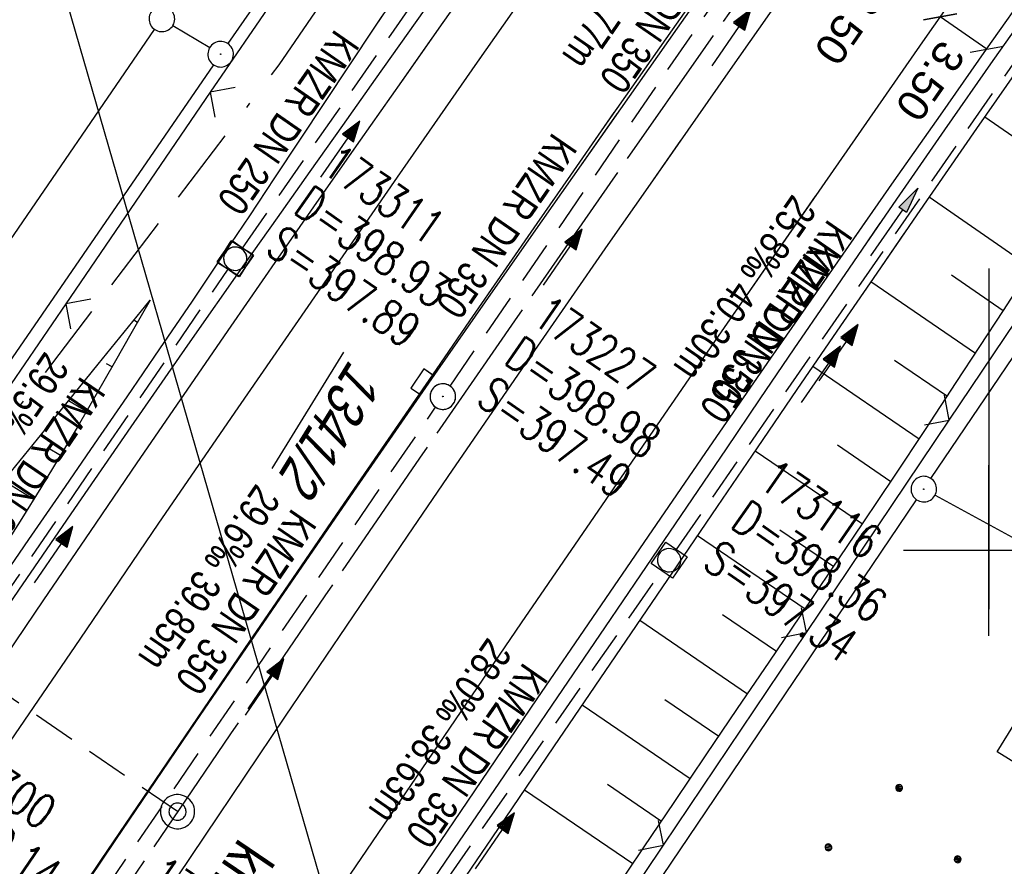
# Model space of a CAD drawing. Extents: x 508608 to 509338, y 452280 to 453218.
# Tile 5 of 31: x 508743 to 508801, y 452381 to 452431. Entities that reach past the tile are written whole.
import ezdxf

# ---------------------------------------------------------------- set-up
doc = ezdxf.new("R2010")
doc.units = 0
doc.header["$LTSCALE"] = 10
doc.header["$MEASUREMENT"] = 0
for name, pattern in [('ACAD_ISO16W100', [73, 15, -6.5, 15, -6.5, 15, -7, 1, -7]), ('ACHSE', [5.5, 4, -0.5, 0.5, -0.5]), ('AUSGEZOGEN', [0]), ('LT00', [0]), ('LT17', [0.15, 0.1, -0.05]), ('STRICHLINIE2', [0.375, 0.25, -0.125])]:
    doc.linetypes.add(name, pattern=pattern)
doc.layers.get('0').update_dxf_attribs({"linetype": 'LT00'})
for name, color, linetype in [('--EK_FBR', 250, 'LT00'), ('--EK_Halt-Pfeil', 4, 'LT00'), ('--EK_Haltung', 7, 'STRICHLINIE2'), ('--EK_Haltung-Text', 140, 'LT00'), ('--EK_Schacht-Text', 5, 'LT00'), ('--EK_ST-93-1', 30, 'LT17'), ('--EL_DFK_AB_L', 21, 'LT00'), ('--EL_DFK_AB_P', 7, 'LT00'), ('--EL_Halt-Pfeil', 4, 'LT00'), ('--EL_Haltung', 182, 'STRICHLINIE2'), ('--EL_Haltung-Text', 182, 'LT00'), ('-AX-093', 35, 'ACHSE'), ('-ST-93-1', 250, 'LT00'), ('-ST-93-5', 250, 'LT00'), ('BAB-KABEL', 220, 'ACAD_ISO16W100'), ('BEMAßUNG', 255, 'Continuous'), ('BW_TEXT_B', 20, 'AUSGEZOGEN'), ('DFK_AB_FLNR', 7, 'Continuous'), ('DFK_AB_L', 21, 'LT00'), ('DFK_AB_P', 7, 'LT00'), ('DFK_GZPKT', 250, 'LT00'), ('DFK_KATASTER', 250, 'LT00'), ('DFK_NUTZUNG', 250, 'LT00'), ('PFEIL', 140, 'AUSGEZOGEN'), ('STROM_FREILTG', 80, 'STROMFREILEITUNG'), ('V119_AFBR_BAB', 250, 'LT00'), ('V119_BOESCH', 250, 'LT00'), ('V119_BOSCHUNG', 250, 'LT00'), ('V119_GRABEN', 250, 'LT00'), ('V119_H_BORD', 8, 'LT00'), ('V119_KA_MULD', 182, 'LT00'), ('V119_KA_PRUF', 182, 'LT00'), ('V119_LD_MARK', 250, 'LT00'), ('V119_RASTER', 250, 'LT00'), ('V119_SINKK', 182, 'LT00'), ('V119_ZAUN', 40, 'LT00'), ('V120_AFBR_BAB', 250, 'LT00'), ('V120_BOESCH', 250, 'LT00'), ('V120_BOSCHUNG', 250, 'LT00'), ('V120_GRABEN', 250, 'LT00'), ('V120_H_BORD', 8, 'LT00'), ('V120_KA_MULD', 182, 'LT00'), ('V120_KA_PRUF', 182, 'LT00'), ('V120_LD_MARK', 2, 'LT00'), ('V120_RASTER', 250, 'LT00'), ('V120_SINKK', 182, 'LT00'), ('V120_ZAUN', 40, 'LT00')]:
    doc.layers.add(name, color=color, linetype=linetype)
doc.styles.add('Arial', font='ARIAL.TTF')
doc.styles.add('Arial Fett', font='txt', dxfattribs={"width": 0.8})
doc.styles.add('Haltungsbeschriftung', font='ARIAL.TTF', dxfattribs={"width": 0.75})
doc.styles.add('schachtbeschriftung', font='romans.shx', dxfattribs={"width": 0.75, "height": 2})
doc.styles.get("Standard").update_dxf_attribs({"font": 'ARIAL.TTF'})
doc.styles.add('Strom', font='txt-alt.shx')
doc.linetypes.add('STROMFREILEITUNG', pattern='A,12.7,-5.5,["xx",Strom,S=2.5,R=0,X=-2.6,Y=-0.85],-4.35', length=22.55)

# ---------------------------------------------------------------- blocks, each defined once
blk = doc.blocks.new('SYMB7010')
at = {"color": 0, "linetype": 'ByBlock'}
for points in [[(-0.031408, 0.499213), (-0.093728, 0.49134), (-0.15457, 0.475719), (-0.212975, 0.452595), (-0.268021, 0.422333), (-0.31884, 0.385411), (-0.36463, 0.342411), (-0.40467, 0.29401), (-0.438329, 0.240973), (-0.465074, 0.184136), (-0.484486, 0.124395), (-0.496256, 0.062692), (-0.5002, 0)], [(0.5002, 0), (0.496256, 0.062692), (0.484485, 0.124395), (0.465074, 0.184136), (0.438329, 0.240973), (0.40467, 0.29401), (0.36463, 0.342411), (0.31884, 0.385411), (0.268021, 0.422333), (0.212975, 0.452595), (0.15457, 0.475719), (0.093728, 0.49134), (0.031408, 0.499213), (-0.031408, 0.499213)], [(-0.5002, 0), (-0.496256, -0.062692), (-0.484486, -0.124395), (-0.465075, -0.184136), (-0.438329, -0.240973), (-0.404671, -0.29401), (-0.36463, -0.342411), (-0.31884, -0.385411), (-0.268021, -0.422333), (-0.212975, -0.452595), (-0.154571, -0.475719), (-0.093728, -0.49134), (-0.031408, -0.499213), (0.031408, -0.499213)], [(0.031408, -0.499213), (0.093728, -0.491341), (0.15457, -0.475719), (0.212975, -0.452595), (0.268021, -0.422333), (0.31884, -0.385411), (0.36463, -0.342411), (0.404671, -0.294011), (0.438329, -0.240974), (0.465075, -0.184136), (0.484486, -0.124395), (0.496256, -0.062692), (0.500201, 0)]]:
    blk.add_lwpolyline(points, dxfattribs=at)
blk = doc.blocks.new('SYMB0003')
at = {"color": 0, "linetype": 'ByBlock'}
for p, q in [((-0.015712, 0), (0.010166, 0.012015)), ((0, -0.021257), (-0.015712, 0)), ((0.010166, 0.012015), (0, -0.021257))]:
    blk.add_line(p, q, dxfattribs=at)
for points in [[(-0.031395, 0.499013), (-0.093691, 0.491144), (-0.154509, 0.475528), (-0.21289, 0.452414), (-0.267913, 0.422164), (-0.318712, 0.385257), (-0.364484, 0.342274), (-0.404509, 0.293893), (-0.438154, 0.240877), (-0.464888, 0.184062), (-0.484292, 0.124345), (-0.496058, 0.062667), (-0.5, 0)], [(0.5, 0), (0.496057, 0.062667), (0.484292, 0.124345), (0.464888, 0.184062), (0.438153, 0.240877), (0.404509, 0.293893), (0.364484, 0.342274), (0.318712, 0.385257), (0.267913, 0.422164), (0.21289, 0.452414), (0.154509, 0.475528), (0.093691, 0.491144), (0.031395, 0.499013), (-0.031395, 0.499013)], [(-0.5, 0), (-0.496058, -0.062667), (-0.484292, -0.124345), (-0.464888, -0.184062), (-0.438154, -0.240877), (-0.404509, -0.293893), (-0.364485, -0.342274), (-0.318712, -0.385257), (-0.267914, -0.422164), (-0.21289, -0.452414), (-0.154509, -0.475529), (-0.093691, -0.491144), (-0.031395, -0.499014), (0.031395, -0.499014)], [(0.031395, -0.499014), (0.093691, -0.491144), (0.154509, -0.475529), (0.21289, -0.452414), (0.267914, -0.422164), (0.318712, -0.385257), (0.364485, -0.342274), (0.404509, -0.293893), (0.438154, -0.240877), (0.464889, -0.184062), (0.484292, -0.124345), (0.496058, -0.062667), (0.5, 0)]]:
    blk.add_lwpolyline(points, dxfattribs=at)
blk = doc.blocks.new('Ackerland7')
at = {"layer": 'DFK_NUTZUNG', "color": 0, "linetype": 'ByBlock'}
for p, q in [((-4, 3.928), (-4, 3.67)), ((-3.95, 3.628), (-3.95, 3.97)), ((-3.9, 3.99), (-3.9, 3.607)), ((-3.85, 3.601), (-3.85, 3.997)), ((-3.8, 3.99), (-3.8, 3.607)), ((-3.75, 3.628), (-3.75, 3.97)), ((-3.7, 3.928), (-3.7, 3.67)), ((-3.65, 3.798), (-3.65, 3.8)), ((3.7, 3.929), (3.7, 3.671)), ((3.75, 3.629), (3.75, 3.971)), ((3.8, 3.992), (3.8, 3.608)), ((3.85, 3.602), (3.85, 3.998)), ((3.9, 3.992), (3.9, 3.608)), ((3.95, 3.629), (3.95, 3.971)), ((4, 3.929), (4, 3.671)), ((4.05, 3.799), (4.05, 3.801)), ((-7.85, 0.129), (-7.85, -0.129)), ((-7.8, -0.171), (-7.8, 0.171)), ((-7.75, 0.192), (-7.75, -0.192)), ((-7.7, -0.198), (-7.7, 0.198)), ((-7.65, 0.192), (-7.65, -0.192)), ((-7.6, -0.171), (-7.6, 0.171)), ((-7.55, 0.129), (-7.55, -0.129)), ((-7.5, -0.001), (-7.5, 0.001)), ((-0.15, 0.129), (-0.15, -0.129)), ((-0.1, -0.171), (-0.1, 0.171)), ((-0.05, 0.192), (-0.05, -0.192)), ((0, -0.198), (0, 0.198)), ((0.05, 0.192), (0.05, -0.192)), ((0.1, -0.171), (0.1, 0.171)), ((0.15, 0.129), (0.15, -0.129)), ((0.2, -0.001), (0.2, 0.001)), ((7.55, 0.129), (7.55, -0.129)), ((7.6, -0.171), (7.6, 0.171)), ((7.65, 0.192), (7.65, -0.192)), ((7.7, -0.198), (7.7, 0.198)), ((7.75, 0.192), (7.75, -0.192)), ((7.8, -0.171), (7.8, 0.171)), ((7.85, 0.129), (7.85, -0.129)), ((7.9, -0.001), (7.9, 0.001)), ((-4, -3.671), (-4, -3.929)), ((-3.95, -3.971), (-3.95, -3.629)), ((-3.9, -3.608), (-3.9, -3.992)), ((-3.85, -3.998), (-3.85, -3.602)), ((-3.8, -3.608), (-3.8, -3.992)), ((-3.75, -3.971), (-3.75, -3.629)), ((-3.7, -3.671), (-3.7, -3.929)), ((-3.65, -3.801), (-3.65, -3.799)), ((3.7, -3.671), (3.7, -3.929)), ((3.75, -3.971), (3.75, -3.629)), ((3.8, -3.608), (3.8, -3.992)), ((3.85, -3.998), (3.85, -3.602)), ((3.9, -3.608), (3.9, -3.992)), ((3.95, -3.971), (3.95, -3.629)), ((4, -3.671), (4, -3.929)), ((4.05, -3.801), (4.05, -3.799))]:
    blk.add_line(p, q, dxfattribs=at)
for points in [[(-3.65, 3.799), (-3.67, 3.886), (-3.725, 3.955), (-3.805, 3.994), (-3.894, 3.994), (-3.975, 3.955), (-4.03, 3.886), (-4.05, 3.799), (-4.03, 3.712), (-3.975, 3.642), (-3.894, 3.604), (-3.805, 3.604), (-3.725, 3.642), (-3.67, 3.712), (-3.65, 3.799)], [(4.05, 3.8), (4.03, 3.887), (3.975, 3.956), (3.894, 3.995), (3.805, 3.995), (3.725, 3.956), (3.67, 3.887), (3.65, 3.8), (3.67, 3.713), (3.725, 3.644), (3.805, 3.605), (3.894, 3.605), (3.975, 3.644), (4.03, 3.713), (4.05, 3.8)], [(-7.5, 0), (-7.52, 0.087), (-7.575, 0.156), (-7.655, 0.195), (-7.744, 0.195), (-7.825, 0.156), (-7.88, 0.087), (-7.9, 0)], [(0.2, 0), (0.18, 0.087), (0.125, 0.156), (0.045, 0.195), (-0.044, 0.195), (-0.125, 0.156), (-0.18, 0.087), (-0.2, 0)], [(-0.2, 0), (-0.18, -0.087), (-0.125, -0.156), (-0.044, -0.195), (0.045, -0.195), (0.125, -0.156), (0.18, -0.087), (0.2, 0)], [(7.9, 0), (7.88, 0.087), (7.825, 0.156), (7.744, 0.195), (7.655, 0.195), (7.575, 0.156), (7.52, 0.087), (7.5, 0)], [(7.5, 0), (7.52, -0.087), (7.575, -0.156), (7.655, -0.195), (7.744, -0.195), (7.825, -0.156), (7.88, -0.087), (7.9, 0)], [(-7.9, 0), (-7.88, -0.087), (-7.825, -0.156), (-7.744, -0.195), (-7.655, -0.195), (-7.575, -0.156), (-7.52, -0.087), (-7.5, 0)], [(-3.65, -3.8), (-3.67, -3.713), (-3.725, -3.644), (-3.805, -3.605), (-3.894, -3.605), (-3.975, -3.644), (-4.03, -3.713), (-4.05, -3.8), (-4.03, -3.887), (-3.975, -3.956), (-3.894, -3.995), (-3.805, -3.995), (-3.725, -3.956), (-3.67, -3.887), (-3.65, -3.8)], [(4.05, -3.8), (4.03, -3.713), (3.975, -3.644), (3.894, -3.605), (3.805, -3.605), (3.725, -3.644), (3.67, -3.713), (3.65, -3.8), (3.67, -3.887), (3.725, -3.956), (3.805, -3.995), (3.894, -3.995), (3.975, -3.956), (4.03, -3.887), (4.05, -3.8)]]:
    blk.add_lwpolyline(points, dxfattribs=at)
blk = doc.blocks.new('SYMB2')
at = {"color": 0, "linetype": 'ByBlock', "flags": 128}
for points in [[(-0.031395, 0.499013), (-0.093691, 0.491144), (-0.154509, 0.475528), (-0.21289, 0.452414), (-0.267913, 0.422164), (-0.318712, 0.385257), (-0.364484, 0.342274), (-0.404509, 0.293893), (-0.438154, 0.240877), (-0.464888, 0.184062), (-0.484292, 0.124345), (-0.496058, 0.062667), (-0.5, 0)], [(0.5, 0), (0.496057, 0.062667), (0.484292, 0.124345), (0.464888, 0.184062), (0.438153, 0.240877), (0.404509, 0.293893), (0.364484, 0.342274), (0.318712, 0.385257), (0.267913, 0.422164), (0.21289, 0.452414), (0.154509, 0.475528), (0.093691, 0.491144), (0.031395, 0.499013), (-0.031395, 0.499013)], [(-0.5, 0), (-0.496058, -0.062667), (-0.484292, -0.124345), (-0.464888, -0.184062), (-0.438154, -0.240877), (-0.404509, -0.293893), (-0.364485, -0.342274), (-0.318712, -0.385257), (-0.267914, -0.422164), (-0.21289, -0.452414), (-0.154509, -0.475529), (-0.093691, -0.491144), (-0.031395, -0.499014), (0.031395, -0.499014)], [(0.031395, -0.499014), (0.093691, -0.491144), (0.154509, -0.475529), (0.21289, -0.452414), (0.267914, -0.422164), (0.318712, -0.385257), (0.364485, -0.342274), (0.404509, -0.293893), (0.438154, -0.240877), (0.464889, -0.184062), (0.484292, -0.124345), (0.496058, -0.062667), (0.5, 0)]]:
    blk.add_lwpolyline(points, dxfattribs=at)
blk = doc.blocks.new('SYMB0024')
at = {"color": 0, "linetype": 'ByBlock'}
for p, q in [((-0.5, 0.5), (0, 0)), ((0, 0), (0.5, 0.5))]:
    blk.add_line(p, q, dxfattribs=at)
blk = doc.blocks.new('_Oblique')
at = {"color": 0, "linetype": 'ByBlock', "lineweight": -2}
blk.add_line((-0.5, -0.5), (0.5, 0.5), dxfattribs=at)
blk = doc.blocks.new('Pfreil3')
at = {"layer": 'PFEIL'}
blk.add_hatch(color=256, dxfattribs=at).paths.add_polyline_path([(-1.549, 0.273), (-1.549, -0.273), (0, 0)])
for p, q in [((-1.549, 0), (-4.831, 0)), ((-1.549, -0.273), (-1.549, 0.273)), ((-1.549, 0.273), (0, 0)), ((0, 0), (-1.549, -0.273))]:
    blk.add_line(p, q, dxfattribs=at)
blk = doc.blocks.new('SYMB1210')
at = {"color": 0, "linetype": 'ByBlock'}
blk.add_line((0.018815, -0.179014), (0.055623, -0.17119), dxfattribs=at)
for points in [[(-0.2, -0.2), (-0.2, 0.2), (0.2, 0.2), (0.2, -0.2), (-0.2, -0.2)], [(0.018815, 0.179014), (-0.018815, 0.179014), (-0.055623, 0.17119), (-0.09, 0.155885), (-0.120444, 0.133766), (-0.145623, 0.105801), (-0.164438, 0.073213), (-0.176067, 0.037424), (-0.18, 0)], [(0.18, 0), (0.176067, 0.037424), (0.164438, 0.073213), (0.145623, 0.105801), (0.120444, 0.133766), (0.09, 0.155885), (0.055623, 0.17119), (0.018815, 0.179014)], [(-0.18, 0), (-0.176067, -0.037424), (-0.164438, -0.073213), (-0.145623, -0.105801), (-0.120444, -0.133766), (-0.09, -0.155885), (-0.055623, -0.17119), (-0.018815, -0.179014), (0.018815, -0.179014)], [(0.055623, -0.17119), (0.09, -0.155885), (0.120444, -0.133766), (0.145623, -0.105801), (0.164438, -0.073213), (0.176067, -0.037424), (0.18, 0)]]:
    blk.add_lwpolyline(points, dxfattribs=at)
blk = doc.blocks.new('SYMB0652')
at = {"color": 0, "linetype": 'ByBlock'}
blk.add_lwpolyline([(-0.15, -0.075), (0.15, -0.075), (0.15, 0.075), (-0.15, 0.075), (-0.15, -0.075)], dxfattribs=at)
blk = doc.blocks.new('SYMB0070')
at = {"color": 0, "linetype": 'ByBlock'}
for p, q in [((-0.5, 0), (0.2, 0)), ((0.5, 0), (0.2, 0.1)), ((0.2, 0.1), (0.2, 0)), ((0.468, 0), (0.21, 0.086)), ((0.21, 0.086), (0.21, -0.086)), ((0.21, -0.086), (0.468, 0)), ((0.22, -0.072), (0.437, 0)), ((0.23, -0.058), (0.405, 0)), ((0.24, -0.045), (0.374, 0)), ((0.342, 0), (0.25, 0.031)), ((0.25, 0.031), (0.25, -0.031)), ((0.25, -0.031), (0.342, 0)), ((0.26, -0.017), (0.31, 0)), ((0.27, -0.003), (0.279, 0))]:
    blk.add_line(p, q, dxfattribs=at)
for points in [[(0.2, 0), (0.2, -0.1), (0.5, 0)], [(0.437, 0), (0.22, 0.072), (0.22, -0.072)], [(0.405, 0), (0.23, 0.058), (0.23, -0.058)], [(0.374, 0), (0.24, 0.045), (0.24, -0.045)], [(0.31, 0), (0.26, 0.017), (0.26, -0.017)], [(0.279, 0), (0.27, 0.003), (0.27, -0.003)]]:
    blk.add_lwpolyline(points, dxfattribs=at)

msp = doc.modelspace()

# ---------------------------------------------------------------- linework, layer by layer
at = {"layer": '--EK_FBR'}
for points in [[(508720.473, 452360.941), (508722.396, 452363.868), (508725.219, 452368.153), (508728.051, 452372.431), (508730.894, 452376.703), (508733.631, 452380.794), (508736.378, 452384.878), (508739.133, 452388.957), (508741.894, 452393.032), (508744.66, 452397.103), (508747.392, 452401.115), (508750.13, 452405.123), (508752.874, 452409.127), (508755.627, 452413.125), (508758.389, 452417.116), (508760.793, 452420.57), (508763.204, 452424.02), (508765.62, 452427.465), (508768.041, 452430.908), (508770.464, 452434.348)], [(508743.522, 452346.697), (508745.503, 452349.676), (508747.66, 452352.909), (508750.883, 452357.726), (508754.112, 452362.538), (508757.346, 452367.347), (508760.586, 452372.152), (508763.829, 452376.955), (508767.065, 452381.739), (508770.306, 452386.521), (508773.552, 452391.298), (508776.805, 452396.071), (508780.066, 452400.839), (508783.647, 452406.052), (508787.239, 452411.258), (508790.843, 452416.455), (508794.459, 452421.644), (508797.157, 452425.497), (508799.86, 452429.346), (508802.568, 452433.191)], [(508720.473, 452360.941), (508722.396, 452363.868), (508725.219, 452368.153), (508728.051, 452372.431), (508730.894, 452376.703), (508733.631, 452380.794), (508736.378, 452384.878), (508739.132, 452388.957), (508741.894, 452393.032), (508744.66, 452397.103), (508747.392, 452401.115), (508750.13, 452405.123), (508752.874, 452409.127), (508755.627, 452413.125), (508758.389, 452417.116), (508760.793, 452420.57), (508763.204, 452424.02), (508765.62, 452427.465), (508767.436, 452430.047)], [(508743.522, 452346.697), (508745.503, 452349.676), (508747.66, 452352.909), (508750.883, 452357.726), (508754.112, 452362.538), (508757.346, 452367.347), (508760.586, 452372.152), (508763.829, 452376.955), (508767.065, 452381.739), (508770.306, 452386.521), (508773.552, 452391.298), (508776.805, 452396.071), (508780.066, 452400.839), (508783.647, 452406.052), (508787.239, 452411.258), (508790.843, 452416.455), (508792.93, 452419.45)]]:
    msp.add_lwpolyline(points, dxfattribs=at)
at = {"layer": '--EK_FBR', "color": 2}
for points in [[(508783.238, 452433.016), (508781.452, 452430.492), (508779.461, 452427.661), (508777.477, 452424.824), (508775.5, 452421.983), (508773.529, 452419.138), (508771.561, 452416.29), (508769.596, 452413.44), (508767.633, 452410.589), (508764.826, 452406.51), (508762.021, 452402.429), (508759.219, 452398.346), (508756.424, 452394.259), (508753.635, 452390.167), (508750.828, 452386.03), (508748.028, 452381.887), (508745.235, 452377.74), (508742.448, 452373.589), (508739.666, 452369.434), (508736.862, 452365.237), (508734.064, 452361.037), (508731.272, 452356.833), (508730.068, 452355.012)], [(508733.613, 452352.821), (508734.274, 452353.809), (508736.173, 452356.639), (508738.074, 452359.468), (508742.077, 452365.418), (508746.08, 452371.367), (508750.084, 452377.316), (508754.089, 452383.264), (508756.457, 452386.78), (508758.826, 452390.296), (508761.198, 452393.809), (508763.574, 452397.32), (508765.955, 452400.828), (508768.344, 452404.33), (508770.74, 452407.827), (508773.059, 452411.192), (508775.385, 452414.553), (508777.717, 452417.909), (508780.054, 452421.261), (508782.395, 452424.612), (508784.737, 452427.961), (508787.825, 452432.373)], [(508778.046, 452425.637), (508777.477, 452424.824), (508775.5, 452421.983), (508773.529, 452419.138), (508771.561, 452416.29), (508769.596, 452413.44), (508767.633, 452410.589), (508764.826, 452406.51), (508762.021, 452402.429), (508759.219, 452398.346), (508756.424, 452394.259), (508753.635, 452390.167), (508750.828, 452386.03), (508748.028, 452381.887), (508745.235, 452377.74), (508742.448, 452373.589), (508739.666, 452369.434), (508736.862, 452365.237), (508734.064, 452361.037), (508731.272, 452356.833), (508730.068, 452355.012)], [(508733.613, 452352.821), (508734.274, 452353.809), (508736.173, 452356.639), (508738.074, 452359.468), (508742.076, 452365.418), (508746.08, 452371.367), (508750.084, 452377.316), (508754.089, 452383.264), (508756.457, 452386.78), (508758.826, 452390.296), (508761.198, 452393.809), (508763.574, 452397.32), (508765.955, 452400.828), (508768.344, 452404.33), (508770.74, 452407.827), (508773.059, 452411.192), (508775.385, 452414.553), (508777.717, 452417.909), (508780.054, 452421.261), (508781.971, 452424.005)]]:
    msp.add_lwpolyline(points, dxfattribs=at)
at = {"layer": '--EK_Haltung'}
for p, q in [((508756.303, 452417.699), (508777.703, 452448.51)), ((508768.454, 452409.624), (508789.585, 452440.325)), ((508781.706, 452400.042), (508803.81, 452431.933)), ((508733.381, 452384.152), (508755.452, 452416.463)), ((508745.935, 452376.752), (508767.605, 452408.387)), ((508759.654, 452368.325), (508780.851, 452398.81))]:
    msp.add_line(p, q, dxfattribs=at)
at = {"layer": '--EK_ST-93-1', "ltscale": 2.5}
msp.add_line((508752.495, 452384.699), (508719.476, 452407.269), dxfattribs=at)
at = {"layer": '--EL_DFK_AB_L'}
for p, q in [((508774.376, 452457.251), (508755.445, 452429.678)), ((508796.61, 452404.21), (508815.651, 452432.387)), ((508754.596, 452428.442), (508711.886, 452366.247)), ((508761.77, 452352.661), (508795.77, 452402.967))]:
    msp.add_line(p, q, dxfattribs=at)
at = {"layer": '--EL_Haltung'}
for p, q in [((508756.303, 452417.699), (508777.703, 452448.51)), ((508768.454, 452409.624), (508789.585, 452440.325)), ((508781.706, 452400.042), (508803.81, 452431.933)), ((508733.381, 452384.152), (508755.452, 452416.463)), ((508745.935, 452376.752), (508767.605, 452408.387)), ((508759.654, 452368.325), (508780.851, 452398.81))]:
    msp.add_line(p, q, dxfattribs=at)
at = {"layer": '-AX-093', "ltscale": 0.2}
msp.add_lwpolyline([(508817.283, 452477.466), (508811.613, 452469.491), (508805.95, 452461.51), (508800.297, 452453.522), (508794.655, 452445.527), (508789.025, 452437.523), (508783.409, 452429.509), (508777.808, 452421.484), (508772.225, 452413.448), (508766.661, 452405.398), (508761.117, 452397.334), (508755.595, 452389.255), (508750.096, 452381.161), (508744.623, 452373.049), (508739.177, 452364.919), (508733.759, 452356.77), (508731.867, 452353.9)], dxfattribs=at)
at = {"layer": 'BAB-KABEL', "ltscale": 0.03, "flags": 128}
msp.add_lwpolyline([(509190.651, 453157.756), (509176.335, 453125.194), (509165.056, 453100.23), (509153.554, 453075.091), (509148.008, 453065.444), (509135.547, 453045.813), (509128.337, 453033.069), (509117.314, 453012.001), (509114.663, 453006.919), (509112.342, 453002.503), (509098.175, 452970.206), (509087.823, 452945.927), (509068.412, 452910.699), (509057.011, 452890.434), (509045.184, 452869.954), (509035.907, 452854.995), (509027.042, 452839.795), (508937.352, 452697.26), (508924.423, 452675.354), (508908.208, 452648.439), (508891.305, 452622.222), (508871.47, 452591.866), (508849.046, 452558.761), (508826.972, 452526.862), (508801.719, 452487.695), (508789.668, 452493.615), (508767.907, 452468.506), (508776.275, 452454.526), (508770.901, 452446.657), (508758.419, 452428.428), (508739.68, 452403.76), (508729.292, 452388.818), (508718.54, 452373.233), (508713.228, 452365.418)], dxfattribs=at)
at = {"layer": 'BEMAßUNG'}
msp.add_line((508799.876, 452429.358), (508797.153, 452431.25), dxfattribs=at)
at = {"layer": 'BW_TEXT_B'}
msp.add_lwpolyline([(508865.815, 452398.466), (508843.176, 452361.83), (508800.491, 452388.208), (508823.13, 452424.843)], close=True, dxfattribs=at)
at = {"layer": 'DFK_AB_L'}
for p, q in [((508774.376, 452457.251), (508755.445, 452429.678)), ((508796.61, 452404.21), (508815.651, 452432.387)), ((508754.596, 452428.442), (508711.886, 452366.247)), ((508761.77, 452352.661), (508795.77, 452402.967))]:
    msp.add_line(p, q, dxfattribs=at)
at = {"layer": 'DFK_KATASTER'}
for p, q in [((508708.504, 452368.337), (508751.156, 452430.51)), ((508708.504, 452368.337), (508751.156, 452430.51)), ((508752.223, 452430.742), (508754.378, 452429.446)), ((508754.596, 452428.442), (508711.886, 452366.247)), ((508796.849, 452403.23), (508823.52, 452388.688))]:
    msp.add_line(p, q, dxfattribs=at)
at = {"layer": 'STROM_FREILTG', "ltscale": 0.05, "flags": 128}
msp.add_lwpolyline([(508776.616, 452326.247), (508725.877, 452501.803), (508702.089, 452583.452)], dxfattribs=at)
at = {"layer": 'V119_AFBR_BAB'}
for points in [[(508720.473, 452360.941), (508722.396, 452363.868), (508725.219, 452368.153), (508728.051, 452372.431), (508730.894, 452376.703), (508733.631, 452380.794), (508736.378, 452384.878), (508739.133, 452388.957), (508741.894, 452393.032), (508744.66, 452397.103), (508747.392, 452401.115), (508750.13, 452405.123), (508752.874, 452409.127), (508755.627, 452413.125), (508758.389, 452417.116), (508760.793, 452420.57), (508763.204, 452424.02), (508765.62, 452427.465), (508768.041, 452430.908), (508770.464, 452434.348)], [(508743.522, 452346.697), (508745.503, 452349.676), (508747.66, 452352.909), (508750.883, 452357.726), (508754.112, 452362.538), (508757.346, 452367.347), (508760.586, 452372.152), (508763.829, 452376.955), (508767.065, 452381.739), (508770.306, 452386.521), (508773.552, 452391.298), (508776.805, 452396.071), (508780.066, 452400.839), (508783.647, 452406.052), (508787.239, 452411.258), (508790.843, 452416.455), (508794.459, 452421.644), (508797.157, 452425.497), (508799.86, 452429.346), (508802.568, 452433.191)]]:
    msp.add_lwpolyline(points, dxfattribs=at)
at = {"layer": 'V119_AFBR_BAB', "color": 0}
for points in [[(508783.238, 452433.016), (508781.452, 452430.492), (508779.461, 452427.661), (508777.477, 452424.824), (508775.5, 452421.983), (508773.529, 452419.138), (508771.561, 452416.29), (508769.596, 452413.44), (508767.633, 452410.589), (508764.826, 452406.51), (508762.021, 452402.429), (508759.219, 452398.346), (508756.424, 452394.259), (508753.635, 452390.167), (508750.828, 452386.03), (508748.028, 452381.887), (508745.235, 452377.74), (508742.448, 452373.589), (508739.666, 452369.434), (508736.862, 452365.237), (508734.064, 452361.037), (508731.272, 452356.833), (508730.068, 452355.012)], [(508733.613, 452352.821), (508734.274, 452353.809), (508736.173, 452356.639), (508738.074, 452359.468), (508742.077, 452365.418), (508746.08, 452371.367), (508750.084, 452377.316), (508754.089, 452383.264), (508756.457, 452386.78), (508758.826, 452390.296), (508761.198, 452393.809), (508763.574, 452397.32), (508765.955, 452400.828), (508768.344, 452404.33), (508770.74, 452407.827), (508773.059, 452411.192), (508775.385, 452414.553), (508777.717, 452417.909), (508780.054, 452421.261), (508782.395, 452424.612), (508784.737, 452427.961), (508787.825, 452432.373)]]:
    msp.add_lwpolyline(points, dxfattribs=at)
at = {"layer": 'V119_BOESCH'}
for points in [[(508777.943, 452379.844), (508779.77, 452382.573), (508781.604, 452385.297), (508783.443, 452388.017), (508785.285, 452390.736), (508787.127, 452393.454), (508788.968, 452396.173), (508790.807, 452398.894), (508792.64, 452401.618), (508794.467, 452404.347), (508796.285, 452407.082), (508798.092, 452409.824), (508799.472, 452411.934), (508800.847, 452414.048), (508802.22, 452416.164)], [(508714.416, 452364.683), (508715.228, 452366.027), (508716.222, 452367.68), (508717.216, 452369.332), (508718.213, 452370.981), (508719.217, 452372.626), (508720.232, 452374.264), (508721.261, 452375.894), (508722.866, 452378.365), (508724.508, 452380.812), (508726.187, 452383.237), (508727.899, 452385.639), (508729.641, 452388.02), (508731.412, 452390.381), (508733.208, 452392.721), (508734.611, 452394.515), (508736.025, 452396.3), (508737.448, 452398.078), (508738.877, 452399.849), (508740.311, 452401.618), (508741.746, 452403.385), (508744.794, 452407.14), (508747.84, 452410.897), (508750.885, 452414.655)], [(508750.885, 452414.655), (508749.84, 452412.81), (508748.792, 452410.968), (508747.736, 452409.13), (508746.671, 452407.298), (508745.592, 452405.474), (508744.496, 452403.662), (508743.379, 452401.862), (508742.396, 452400.318)]]:
    msp.add_lwpolyline(points, dxfattribs=at)
at = {"layer": 'V119_BOSCHUNG'}
for p, q in [((508799.756, 452425.397), (508805.597, 452421.338)), ((508796.504, 452420.702), (508802.473, 452416.554)), ((508797.82, 452416.134), (508800.845, 452414.046)), ((508793.088, 452415.741), (508799.215, 452411.541)), ((508750.146, 452413.35), (508749.928, 452413.473)), ((508748.661, 452410.74), (508748.338, 452410.926)), ((508789.691, 452410.781), (508795.924, 452406.537)), ((508794.481, 452411.149), (508797.578, 452409.041)), ((508747.163, 452408.14), (508746.106, 452408.758)), ((508791.13, 452406.172), (508794.262, 452404.039)), ((508745.635, 452405.548), (508744.919, 452405.979)), ((508786.309, 452405.825), (508792.592, 452401.547)), ((508744.073, 452402.975), (508742.302, 452404.07)), ((508787.768, 452401.202), (508790.917, 452399.058)), ((508782.931, 452400.866), (508789.238, 452396.572)), ((508779.555, 452395.906), (508785.873, 452391.604)), ((508784.4, 452396.237), (508787.556, 452394.088)), ((508781.029, 452391.274), (508784.19, 452389.121)), ((508776.18, 452390.946), (508782.509, 452386.636)), ((508772.805, 452385.985), (508779.157, 452381.659)), ((508777.661, 452386.307), (508780.831, 452384.149))]:
    msp.add_line(p, q, dxfattribs=at)
at = {"layer": 'V119_GRABEN'}
for points in [[(508815.118, 452447.255), (508809.856, 452439.807), (508806.316, 452434.783), (508802.79, 452429.75), (508799.277, 452424.707), (508795.78, 452419.653), (508793.434, 452416.244), (508791.093, 452412.831), (508788.758, 452409.415), (508786.426, 452405.997), (508784.096, 452402.577), (508781.767, 452399.156), (508778.14, 452393.827), (508774.514, 452388.498), (508770.889, 452383.168), (508767.265, 452377.837), (508763.645, 452372.504), (508760.027, 452367.169), (508756.262, 452361.609), (508752.503, 452356.045), (508748.749, 452350.477), (508745.42, 452345.525)], [(508719.15, 452361.758), (508721.254, 452364.962), (508724.279, 452369.539), (508727.316, 452374.109), (508730.364, 452378.672), (508733.421, 452383.228), (508736.669, 452388.047), (508739.928, 452392.859), (508743.2, 452397.663), (508746.485, 452402.457), (508749.784, 452407.241), (508753.1, 452412.013), (508756.433, 452416.774), (508758.34, 452419.481), (508760.251, 452422.184), (508762.164, 452424.886), (508764.078, 452427.588), (508765.992, 452430.29), (508767.902, 452432.995)], [(508741.869, 452397.861), (508743.792, 452400.644), (508745.715, 452403.428), (508747.635, 452406.213), (508749.552, 452409.002), (508751.461, 452411.794), (508753.363, 452414.593), (508755.253, 452417.399), (508756.726, 452419.602), (508758.192, 452421.809), (508759.656, 452424.018), (508761.119, 452426.228), (508762.584, 452428.436), (508764.053, 452430.642), (508765.528, 452432.843)], [(508803.079, 452432.739), (508800.235, 452428.689), (508797.405, 452424.63), (508794.588, 452420.562), (508792.582, 452417.646), (508790.583, 452414.725), (508788.588, 452411.802), (508786.598, 452408.875), (508784.609, 452405.947), (508782.622, 452403.019), (508780.635, 452400.09), (508777.527, 452395.515), (508774.416, 452390.941), (508771.304, 452386.367), (508768.193, 452381.794), (508765.084, 452377.219), (508761.978, 452372.642), (508758.877, 452368.062), (508754.353, 452361.356), (508749.841, 452354.641), (508745.341, 452347.919), (508744.232, 452346.258)]]:
    msp.add_lwpolyline(points, dxfattribs=at)
at = {"layer": 'V119_H_BORD'}
msp.add_lwpolyline([(508730.148, 452354.962), (508730.391, 452355.332), (508734.986, 452362.283), (508739.6, 452369.222), (508744.235, 452376.146), (508748.89, 452383.057), (508753.566, 452389.953), (508758.265, 452396.834), (508762.986, 452403.7), (508767.73, 452410.549), (508770.527, 452414.564), (508773.33, 452418.574), (508776.139, 452422.581), (508778.951, 452426.586), (508781.765, 452430.589), (508784.58, 452434.591)], dxfattribs=at)
at = {"layer": 'V119_LD_MARK'}
for points in [[(508723.027, 452359.363), (508723.935, 452360.743), (508728.467, 452367.582), (508733.018, 452374.408), (508737.589, 452381.221), (508742.178, 452388.021), (508746.785, 452394.809), (508751.409, 452401.585), (508756.049, 452408.35), (508760.705, 452415.105), (508765.375, 452421.849), (508770.059, 452428.584), (508774.756, 452435.309), (508779.183, 452441.623), (508783.621, 452447.931), (508788.067, 452454.232), (508792.522, 452460.527), (508796.984, 452466.817), (508801.452, 452473.102), (508805.926, 452479.384)], [(508828.644, 452475.816), (508825.465, 452471.327), (508822.283, 452466.838), (508819.426, 452462.811), (508816.567, 452458.785), (508813.71, 452454.759), (508810.854, 452450.731), (508808.003, 452446.7), (508802.05, 452438.249), (508796.12, 452429.781), (508790.213, 452421.297), (508784.328, 452412.798), (508778.464, 452404.285), (508772.62, 452395.757), (508766.797, 452387.215), (508760.992, 452378.66), (508757.274, 452373.158), (508753.564, 452367.65), (508749.863, 452362.136), (508746.173, 452356.614), (508742.495, 452351.086), (508740.731, 452348.422)]]:
    msp.add_lwpolyline(points, dxfattribs=at)
at = {"layer": 'V119_RASTER'}
for p, q in [((508799.998, 452395), (508799.998, 452405)), ((508804.999, 452400), (508794.999, 452400))]:
    msp.add_line(p, q, dxfattribs=at)
at = {"layer": 'V119_ZAUN'}
for p, q in [((508762.878, 452439.211), (508754.414, 452426.827)), ((508754.414, 452426.827), (508745.95, 452414.443)), ((508797.678, 452407.634), (508806.041, 452420.086)), ((508745.95, 452414.443), (508737.486, 452402.06)), ((508789.315, 452395.182), (508797.678, 452407.634)), ((508780.951, 452382.73), (508789.315, 452395.182))]:
    msp.add_line(p, q, dxfattribs=at)
msp.add_lwpolyline([(508772.593, 452370.275), (508773.113, 452371.06), (508780.951, 452382.73)], dxfattribs=at)
at = {"layer": 'V120_AFBR_BAB'}
for points in [[(508720.473, 452360.941), (508722.396, 452363.868), (508725.219, 452368.153), (508728.051, 452372.431), (508730.894, 452376.703), (508733.631, 452380.794), (508736.378, 452384.878), (508739.132, 452388.957), (508741.894, 452393.032), (508744.66, 452397.103), (508747.392, 452401.115), (508750.13, 452405.123), (508752.874, 452409.127), (508755.627, 452413.125), (508758.389, 452417.116), (508760.793, 452420.57), (508763.204, 452424.02), (508765.62, 452427.465), (508767.436, 452430.047)], [(508743.522, 452346.697), (508745.503, 452349.676), (508747.66, 452352.909), (508750.883, 452357.726), (508754.112, 452362.538), (508757.346, 452367.347), (508760.586, 452372.152), (508763.829, 452376.955), (508767.065, 452381.739), (508770.306, 452386.521), (508773.552, 452391.298), (508776.805, 452396.071), (508780.066, 452400.839), (508783.647, 452406.052), (508787.239, 452411.258), (508790.843, 452416.455), (508792.93, 452419.45)]]:
    msp.add_lwpolyline(points, dxfattribs=at)
at = {"layer": 'V120_AFBR_BAB', "color": 0}
for points in [[(508778.046, 452425.637), (508777.477, 452424.824), (508775.5, 452421.983), (508773.529, 452419.138), (508771.561, 452416.29), (508769.596, 452413.44), (508767.633, 452410.589), (508764.826, 452406.51), (508762.021, 452402.429), (508759.219, 452398.346), (508756.424, 452394.259), (508753.635, 452390.167), (508750.828, 452386.03), (508748.028, 452381.887), (508745.235, 452377.74), (508742.448, 452373.589), (508739.666, 452369.434), (508736.862, 452365.237), (508734.064, 452361.037), (508731.272, 452356.833), (508730.068, 452355.012)], [(508733.613, 452352.821), (508734.274, 452353.809), (508736.173, 452356.639), (508738.074, 452359.468), (508742.076, 452365.418), (508746.08, 452371.367), (508750.084, 452377.316), (508754.089, 452383.264), (508756.457, 452386.78), (508758.826, 452390.296), (508761.198, 452393.809), (508763.574, 452397.32), (508765.955, 452400.828), (508768.344, 452404.33), (508770.74, 452407.827), (508773.059, 452411.192), (508775.385, 452414.553), (508777.717, 452417.909), (508780.054, 452421.261), (508781.971, 452424.005)]]:
    msp.add_lwpolyline(points, dxfattribs=at)
at = {"layer": 'V120_BOESCH'}
for points in [[(508777.943, 452379.844), (508779.77, 452382.573), (508781.604, 452385.297), (508783.443, 452388.017), (508785.284, 452390.736), (508787.127, 452393.454), (508788.968, 452396.173), (508790.807, 452398.894), (508792.64, 452401.618), (508794.467, 452404.347), (508796.285, 452407.082), (508798.092, 452409.824), (508799.472, 452411.934), (508800.847, 452414.049), (508801.926, 452415.71)], [(508714.416, 452364.683), (508715.228, 452366.027), (508716.222, 452367.68), (508717.216, 452369.332), (508718.213, 452370.981), (508719.217, 452372.626), (508720.232, 452374.264), (508721.261, 452375.894), (508722.866, 452378.365), (508724.508, 452380.812), (508726.187, 452383.237), (508727.899, 452385.639), (508729.641, 452388.02), (508731.412, 452390.381), (508733.208, 452392.721), (508734.611, 452394.515), (508736.025, 452396.3), (508737.448, 452398.078), (508738.877, 452399.849), (508740.311, 452401.618), (508741.746, 452403.385), (508744.794, 452407.14), (508747.84, 452410.897), (508750.885, 452414.655)], [(508750.885, 452414.655), (508749.84, 452412.81), (508748.792, 452410.968), (508747.736, 452409.13), (508746.671, 452407.298), (508745.592, 452405.474), (508744.496, 452403.662), (508743.379, 452401.862), (508742.396, 452400.318)]]:
    msp.add_lwpolyline(points, dxfattribs=at)
at = {"layer": 'V120_BOSCHUNG'}
for p, q in [((508797.82, 452416.134), (508800.845, 452414.046)), ((508793.088, 452415.741), (508799.215, 452411.541)), ((508750.146, 452413.35), (508749.928, 452413.473)), ((508748.661, 452410.74), (508748.338, 452410.926)), ((508789.691, 452410.781), (508795.924, 452406.537)), ((508794.481, 452411.149), (508797.578, 452409.041)), ((508747.163, 452408.14), (508746.106, 452408.758)), ((508791.13, 452406.172), (508794.262, 452404.04)), ((508745.635, 452405.548), (508744.919, 452405.979)), ((508786.309, 452405.826), (508792.592, 452401.547)), ((508744.073, 452402.975), (508742.302, 452404.07)), ((508787.768, 452401.202), (508790.917, 452399.058)), ((508782.931, 452400.866), (508789.238, 452396.572)), ((508779.555, 452395.906), (508785.873, 452391.604)), ((508784.4, 452396.237), (508787.556, 452394.088)), ((508781.029, 452391.274), (508784.19, 452389.121)), ((508776.179, 452390.946), (508782.509, 452386.636)), ((508772.804, 452385.985), (508779.157, 452381.659)), ((508777.661, 452386.308), (508780.831, 452384.149))]:
    msp.add_line(p, q, dxfattribs=at)
at = {"layer": 'V120_GRABEN'}
for points in [[(508741.869, 452397.861), (508743.792, 452400.644), (508745.715, 452403.428), (508747.635, 452406.213), (508749.552, 452409.002), (508751.461, 452411.794), (508753.362, 452414.593), (508755.253, 452417.399), (508756.725, 452419.602), (508758.192, 452421.809), (508759.656, 452424.018), (508761.119, 452426.228), (508762.584, 452428.436), (508764.053, 452430.642), (508764.478, 452431.277)], [(508719.15, 452361.758), (508721.254, 452364.962), (508724.279, 452369.539), (508727.316, 452374.109), (508730.364, 452378.672), (508733.421, 452383.228), (508736.669, 452388.047), (508739.928, 452392.859), (508743.2, 452397.663), (508746.485, 452402.457), (508749.784, 452407.241), (508753.1, 452412.013), (508756.433, 452416.774), (508758.34, 452419.481), (508760.251, 452422.184), (508762.164, 452424.886), (508764.078, 452427.588), (508765.991, 452430.29), (508766.186, 452430.566)], [(508793.624, 452419.161), (508792.582, 452417.646), (508790.583, 452414.725), (508788.588, 452411.802), (508786.598, 452408.875), (508784.609, 452405.947), (508782.622, 452403.019), (508780.635, 452400.09), (508777.527, 452395.515), (508774.416, 452390.941), (508771.304, 452386.368), (508768.193, 452381.794), (508765.084, 452377.219), (508761.978, 452372.642), (508758.877, 452368.062), (508754.353, 452361.356), (508749.841, 452354.641), (508745.341, 452347.919), (508744.232, 452346.259)], [(508795.037, 452418.574), (508793.434, 452416.244), (508791.093, 452412.831), (508788.758, 452409.415), (508786.425, 452405.997), (508784.096, 452402.577), (508781.767, 452399.156), (508778.14, 452393.827), (508774.514, 452388.498), (508770.889, 452383.168), (508767.265, 452377.837), (508763.645, 452372.504), (508760.027, 452367.169), (508756.262, 452361.609), (508752.503, 452356.045), (508748.749, 452350.477), (508745.42, 452345.525)]]:
    msp.add_lwpolyline(points, dxfattribs=at)
at = {"layer": 'V120_H_BORD'}
msp.add_lwpolyline([(508730.148, 452354.962), (508730.391, 452355.332), (508734.986, 452362.283), (508739.6, 452369.222), (508744.235, 452376.146), (508748.89, 452383.057), (508753.566, 452389.953), (508758.265, 452396.834), (508762.986, 452403.7), (508767.73, 452410.549), (508770.527, 452414.564), (508773.33, 452418.574), (508776.139, 452422.581), (508778.231, 452425.56)], dxfattribs=at)
at = {"layer": 'V120_LD_MARK', "color": 0}
for points in [[(508723.027, 452359.363), (508723.935, 452360.743), (508728.467, 452367.582), (508733.018, 452374.408), (508737.589, 452381.221), (508742.178, 452388.021), (508746.785, 452394.809), (508751.409, 452401.585), (508756.049, 452408.35), (508760.704, 452415.105), (508765.375, 452421.849), (508770.059, 452428.584), (508770.261, 452428.873)], [(508789.827, 452420.739), (508784.328, 452412.798), (508778.464, 452404.285), (508772.62, 452395.757), (508766.797, 452387.215), (508760.992, 452378.66), (508757.273, 452373.158), (508753.563, 452367.65), (508749.863, 452362.136), (508746.173, 452356.614), (508742.495, 452351.086), (508740.731, 452348.422)]]:
    msp.add_lwpolyline(points, dxfattribs=at)
at = {"layer": 'V120_RASTER'}
for p, q in [((508800, 452416.511), (508800, 452396.556)), ((508804.997, 452400.001), (508794.997, 452400.001))]:
    msp.add_line(p, q, dxfattribs=at)
at = {"layer": 'V120_ZAUN'}
for p, q in [((508759.009, 452433.55), (508754.414, 452426.827)), ((508754.414, 452426.827), (508745.95, 452414.443)), ((508797.678, 452407.634), (508802.845, 452415.328)), ((508745.95, 452414.443), (508737.486, 452402.06)), ((508789.315, 452395.182), (508797.678, 452407.634)), ((508780.951, 452382.73), (508789.315, 452395.182))]:
    msp.add_line(p, q, dxfattribs=at)
msp.add_lwpolyline([(508772.592, 452370.275), (508773.113, 452371.06), (508780.951, 452382.73)], dxfattribs=at)

# ---------------------------------------------------------------- block references
at = {"layer": '--EK_Halt-Pfeil', "yscale": 4, "zscale": 4}
for p, xscale, rotation in [((508784.932, 452430.026), 4.000000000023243, 55.46128999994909), ((508791.205, 452411.576), 4.000000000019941, 55.27345999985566), ((508745.242, 452399.744), 4.000000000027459, 55.66339000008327), ((508757.595, 452392.005), 4.00000000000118, 55.58968000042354), ((508771.073, 452382.996), 4.000000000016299, 55.18887999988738)]:
    msp.add_blockref('SYMB0070', p, dxfattribs=dict(at, xscale=xscale, rotation=rotation))
at = {"layer": '--EL_DFK_AB_P', "xscale": 1.500000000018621, "yscale": 1.5, "zscale": 1.5, "rotation": 264.7377099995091}
for p in [(508755.02, 452429.058), (508796.19, 452403.588)]:
    msp.add_blockref('SYMB0003', p, dxfattribs=at)
at = {"layer": '--EL_Halt-Pfeil', "yscale": 4, "zscale": 4}
for p, xscale, rotation in [((508762.02, 452423.499), 4.000000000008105, 55.21707999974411), ((508775.055, 452417.174), 4.000000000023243, 55.46128999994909), ((508790.169, 452410.307), 4.000000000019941, 55.27345999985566), ((508745.242, 452399.744), 4.000000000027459, 55.66339000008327), ((508757.595, 452392.005), 4.00000000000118, 55.58968000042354), ((508771.073, 452382.996), 4.000000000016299, 55.18887999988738)]:
    msp.add_blockref('SYMB0070', p, dxfattribs=dict(at, xscale=xscale, rotation=rotation))
at = {"layer": '-ST-93-1', "rotation": 274.1956499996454}
msp.add_blockref('SYMB2', (508752.495, 452384.699), dxfattribs=at)
at = {"layer": '-ST-93-5', "xscale": 1.999999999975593, "yscale": 2, "zscale": 2, "rotation": 274.1956499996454}
msp.add_blockref('SYMB2', (508752.495, 452384.699), dxfattribs=at)
at = {"layer": 'BEMAßUNG', "xscale": 1.4, "yscale": 1.4, "zscale": 1.4}
for p, rotation in [((508797.153, 452431.25), 145.1927488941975), ((508797.155, 452431.249), 325.3119404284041), ((508799.876, 452429.358), 325.1927488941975)]:
    msp.add_blockref('_Oblique', p, dxfattribs=dict(at, rotation=rotation))
at = {"layer": 'DFK_AB_P', "xscale": 1.500000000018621, "yscale": 1.5, "zscale": 1.5, "rotation": 264.7377099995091}
for p in [(508755.02, 452429.058), (508796.19, 452403.588)]:
    msp.add_blockref('SYMB0003', p, dxfattribs=at)
at = {"layer": 'DFK_GZPKT', "xscale": 1.500000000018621, "yscale": 1.5, "zscale": 1.5, "rotation": 264.7377099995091}
msp.add_blockref('SYMB7010', (508751.58, 452431.129), dxfattribs=at)
at = {"layer": 'DFK_NUTZUNG', "rotation": 264.7376999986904}
msp.add_blockref('Ackerland7', (508794.036, 452378.424), dxfattribs=at)
at = {"layer": 'PFEIL', "rotation": 55.04710685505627}
msp.add_blockref('Pfreil3', (508795.832, 452421.213), dxfattribs=at)
at = {"layer": 'V119_KA_MULD', "zscale": 3.8}
for p, xscale, yscale, rotation in [((508755.875, 452417.083), 3.8, 3.8, 238.28581), ((508781.279, 452399.426), 3.799999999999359, 3.799999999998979, 235.7604299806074)]:
    msp.add_blockref('SYMB1210', p, dxfattribs=dict(at, xscale=xscale, yscale=yscale, rotation=rotation))
at = {"layer": 'V119_KA_PRUF', "xscale": 1.5, "yscale": 1.5, "zscale": 1.5, "rotation": 238.28581}
msp.add_blockref('SYMB0003', (508768.029, 452409.007), dxfattribs=at)
at = {"layer": 'V119_SINKK', "xscale": 4.500000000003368, "yscale": 4.500000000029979, "zscale": 4.5, "rotation": 236.1931780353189}
msp.add_blockref('SYMB0652', (508766.815, 452409.877), dxfattribs=at)
at = {"layer": 'V119_ZAUN', "xscale": 2.1, "yscale": 2.1, "zscale": 2.1}
for p, rotation in [((508754.414, 452426.827), 235.64816), ((508745.95, 452414.443), 235.64816), ((508797.678, 452407.634), 56.11358), ((508789.315, 452395.182), 56.11358), ((508780.951, 452382.73), 56.11358)]:
    msp.add_blockref('SYMB0024', p, dxfattribs=dict(at, rotation=rotation))
at = {"layer": 'V120_KA_MULD', "zscale": 3.8}
for p, xscale, yscale, rotation in [((508755.875, 452417.083), 3.800000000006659, 3.800000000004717, 235.0028411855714), ((508781.279, 452399.426), 3.799999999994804, 3.799999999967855, 55.83913341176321)]:
    msp.add_blockref('SYMB1210', p, dxfattribs=dict(at, xscale=xscale, yscale=yscale, rotation=rotation))
at = {"layer": 'V120_KA_PRUF', "xscale": 1.5, "yscale": 1.5, "zscale": 1.5, "rotation": 247.428}
msp.add_blockref('SYMB0003', (508768.029, 452409.007), dxfattribs=at)
at = {"layer": 'V120_SINKK', "xscale": 4.500000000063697, "yscale": 4.499999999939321, "zscale": 4.5, "rotation": 55.92303458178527}
msp.add_blockref('SYMB0652', (508766.815, 452409.877), dxfattribs=at)
at = {"layer": 'V120_ZAUN', "xscale": 2.1, "yscale": 2.1, "zscale": 2.1}
for p, rotation in [((508754.414, 452426.827), 235.64759), ((508745.95, 452414.443), 235.64759), ((508797.678, 452407.634), 56.1119), ((508789.315, 452395.182), 56.1119), ((508780.951, 452382.73), 56.1119)]:
    msp.add_blockref('SYMB0024', p, dxfattribs=dict(at, rotation=rotation))

# ---------------------------------------------------------------- texts
at = {"layer": '--EK_Haltung-Text', "style": 'Haltungsbeschriftung', "width": 0.75}
for s, rotation, p in [('27.6‰ 38.77m', -124.5387, (508781.961, 452439.179)), ('KMZR DN 350', -124.5387, (508784.069, 452437.727)), ('25.8‰ 40.30m', -124.72653, (508788.511, 452420.917)), ('KMZR DN 350', -124.72653, (508790.615, 452419.458)), ('29.5‰ 40.63m', -124.3366, (508744.745, 452411.71)), ('KMZR DN 250', -124.3366, (508746.859, 452410.266)), ('29.6‰ 39.85m', -124.41031, (508757.113, 452403.969)), ('KMZR DN 350', -124.41031, (508759.225, 452402.523)), ('28.0‰ 38.63m', -124.81112, (508770.675, 452394.965)), ('KMZR DN 350', -124.81112, (508772.777, 452393.504))]:
    msp.add_text(s, height=1.8, rotation=rotation, dxfattribs=at).set_placement(p)
at = {"layer": '--EK_Schacht-Text', "style": 'schachtbeschriftung', "width": 0.75}
for s, rotation, p in [('173311', -34.78292, (508760.843, 452422.206)), ('D=398.93', -34.78292, (508759.2, 452419.841)), ('S=397.89', -34.78292, (508757.557, 452417.475)), ('173227', -34.5387, (508773.161, 452413.377)), ('D=398.98', -34.5387, (508771.528, 452411.005)), ('S=397.49', -34.5387, (508769.896, 452408.632)), ('173116', -34.72654, (508786.426, 452403.78)), ('D=398.36', -34.72654, (508784.785, 452401.413)), ('S=397.34', -34.72654, (508783.145, 452399.047)), ('174300', -34.3366, (508738.075, 452387.921)), ('D=400.14', -34.3366, (508736.45, 452385.543)), ('174200', -34.41031, (508750.634, 452380.516))]:
    msp.add_text(s, height=2, rotation=rotation, dxfattribs=at).set_placement(p)
at = {"layer": '--EL_Haltung-Text', "style": 'Haltungsbeschriftung', "width": 0.75}
for s, rotation, p in [('KMZR DN 250', -124.78292, (508761.737, 452430.583)), ('KMZR DN 350', -124.5387, (508774.484, 452424.537)), ('KMZR DN 350', -124.72653, (508789.971, 452418.398)), ('KMZR DN 250', -124.3366, (508746.859, 452410.266)), ('KMZR DN 350', -124.41031, (508759.225, 452402.523)), ('KMZR DN 350', -124.81112, (508772.777, 452393.504))]:
    msp.add_text(s, height=1.8, rotation=rotation, dxfattribs=at).set_placement(p)
at = {"layer": '-ST-93-5', "style": 'Arial Fett', "width": 0.8}
msp.add_text('km 174.0', height=2.5, rotation=-124.17406, dxfattribs=at).set_placement((508756.122, 452383.212))
at = {"layer": 'BEMAßUNG', "char_height": 1.8, "attachment_point": 5, "style": 'Arial'}
for s, insert, rotation in [('\\A1;8.50', (508791.803, 452430.782), 235.31194), ('\\A1;3.50', (508796.56, 452427.487), 235.19275)]:
    msp.add_mtext(s, dxfattribs=dict(at, insert=insert, rotation=rotation))
at = {"layer": 'DFK_AB_FLNR', "oblique": 13.754, "width": 0.75}
msp.add_text('%%U1341/2', height=2.5, rotation=238.2858, dxfattribs=at).set_placement((508762.583, 452411.246))

doc.saveas('drawing.dxf')
